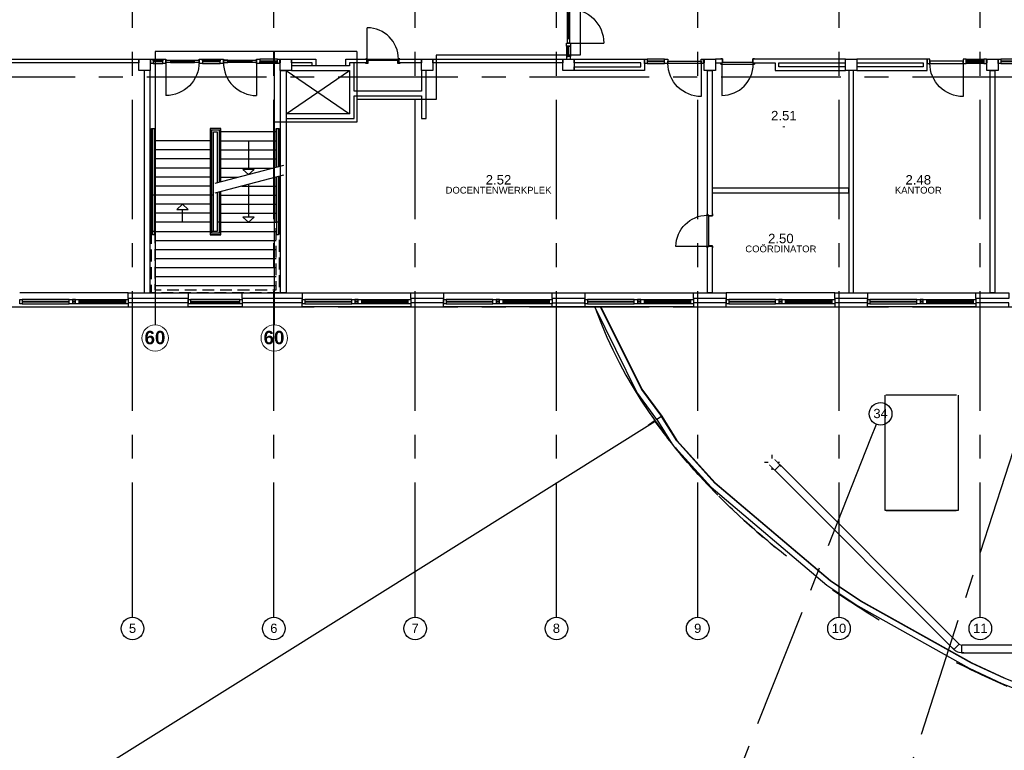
# Model space of a CAD drawing. Header units: millimetres. Extents: x -5940 to 121280, y -35718 to 26615.
# Tile 3 of 23: x 12005 to 38137, y -11771 to 7618. Entities that reach past the tile are written whole.
import ezdxf

# ---------------------------------------------------------------- set-up
doc = ezdxf.new("R2010")
doc.units = ezdxf.units.MM
doc.header["$LTSCALE"] = 100
doc.linetypes.add('CENTER', pattern=[50.8, 31.75, -6.35, 6.35, -6.35])
doc.linetypes.add('IMPORT-B0402 _2_', pattern=[4.6875, 3.125, -1.5625])
for name, color, linetype in [('AL21----_BUITENWAND', 3, 'Continuous'), ('AL22----_BINNENWAND', 2, 'Continuous'), ('AL22----_BRANDSCHEIDING', 1, 'Continuous'), ('AL24----_TRAPPEN', 1, 'Continuous'), ('AL27----_DAKEN', 8, 'Continuous'), ('AL28----_CONSTRUCTIES', 4, 'Continuous'), ('AL31----_BUITENKOZIJN', 1, 'Continuous'), ('AL32----_BINNENKOZIJN', 1, 'Continuous'), ('AL33----_VLOEROPENINGEN', 2, 'Continuous'), ('AL37----_DAKOPENINGEN', 8, 'Continuous'), ('AL57----_LUCHTBEHANDELING', 2, 'Continuous'), ('BL$7----_STRAMIEN', 8, 'Continuous'), ('BL$8----_RUIMTEBENAMING', 2, 'Continuous'), ('BL$8----_RUIMTENUMMER', 2, 'Continuous')]:
    doc.layers.add(name, color=color, linetype=linetype)
doc.styles.add('Arial_1', font='arial.ttf', dxfattribs={"height": 245.883234})
doc.styles.add('Arial_B', font='arialbd.ttf', dxfattribs={"height": 355.164671})
doc.styles.get("Standard").update_dxf_attribs({"font": 'arial.ttf'})

# ---------------------------------------------------------------- blocks, each defined once
blk = doc.blocks.new('Grid - r_3_0mm-7309776-_--_102 2e verdieping')
at = {"color": 0, "linetype": 'ByBlock', "lineweight": -2}
blk.add_circle((0, 0), 3, dxfattribs=at)
blk = doc.blocks.new('Kozijn 1')
at = {"layer": 'AL31----_BUITENKOZIJN'}
for points in [[(0, 2880), (114, 2880), (114, 2813), (0, 2813)], [(0, 1570), (114, 1570), (114, 1482), (0, 1482)], [(0, 1399), (114, 1399), (114, 1311), (0, 1311)], [(0, 67), (114, 67), (114, 0), (0, 0)]]:
    blk.add_lwpolyline(points, close=True, dxfattribs=at)
for points in [[(0, 1570), (0, 2813)], [(45, 2813), (45, 1570)], [(69, 1570), (69, 2813)], [(114, 2813), (114, 1570)], [(0, 1482), (0, 1399)], [(0, 1311), (0, 67)], [(45, 1482), (45, 1399)], [(45, 67), (45, 1311)], [(69, 1482), (69, 1399)], [(69, 1311), (69, 67)], [(114, 1482), (114, 1399)], [(114, 67), (114, 1311)]]:
    blk.add_lwpolyline(points, dxfattribs=at)
blk = doc.blocks.new('Buitenkozijn 3')
at = {"layer": 'AL31----_BUITENKOZIJN'}
for points in [[(259432, -2538), (259499, -2538), (259499, -2652), (259432, -2652)], [(260802, -2538), (260869, -2538), (260869, -2652), (260802, -2652)]]:
    blk.add_lwpolyline(points, close=True, dxfattribs=at)
for points in [[(260802, -2538), (259499, -2538)], [(259499, -2583), (260802, -2583)], [(259499, -2607), (260802, -2607)], [(260802, -2652), (259499, -2652)]]:
    blk.add_lwpolyline(points, dxfattribs=at)
blk = doc.blocks.new('Binnenkozijn 2')
at = {"layer": 'AL32----_BINNENKOZIJN'}
for points in [[(67, 114), (67, 991)], [(1502, 114), (1035, 114)], [(1035, 69), (1502, 69)], [(1502, 45), (1035, 45)], [(1035, 0), (1502, 0)]]:
    blk.add_lwpolyline(points, dxfattribs=at)
blk.add_lwpolyline([(67, 991, -0.414214), (947, 111)], format="xyb", dxfattribs=at)
for points in [[(0, 114), (67, 114), (67, 0), (0, 0)], [(67, 111), (947, 111), (947, 57), (67, 57)], [(947, 114), (1035, 114), (1035, 0), (947, 0)], [(1502, 114), (1569, 114), (1569, 0), (1502, 0)]]:
    blk.add_lwpolyline(points, close=True, dxfattribs=at)
blk = doc.blocks.new('BInnekozijn 2sp')
at = {"layer": 'AL32----_BINNENKOZIJN'}
for points in [[(67, -114), (0, -114), (0, 0), (67, 0)], [(1569, -114), (1502, -114), (1502, 0), (1569, 0)], [(622, -114), (534, -114), (534, 0), (622, 0)], [(1502, -111), (622, -111), (622, -57), (1502, -57)]]:
    blk.add_lwpolyline(points, close=True, dxfattribs=at)
for points in [[(534, 0), (67, 0)], [(67, -45), (534, -45)], [(534, -69), (67, -69)], [(67, -114), (534, -114)], [(622, -114), (622, -991)]]:
    blk.add_lwpolyline(points, dxfattribs=at)
blk.add_lwpolyline([(622, -991, 0.414214), (1502, -111)], format="xyb", dxfattribs=at)
blk = doc.blocks.new('Binnenkozijn 4')
at = {"layer": 'AL32----_BINNENKOZIJN'}
for points in [[(0, 114), (67, 114), (67, 0), (0, 0)], [(322, 69), (67, 69), (67, 114), (322, 114)], [(67, 0), (322, 0), (322, 45), (67, 45)], [(322, 114), (410, 114), (410, 0), (322, 0)], [(410, 84), (530, 84), (530, 30), (410, 30)], [(530, 84), (1170, 84), (1170, 69), (530, 69)], [(1170, 45), (530, 45), (530, 30), (1170, 30)], [(1170, 84), (1290, 84), (1290, 30), (1170, 30)], [(1290, 114), (1378, 114), (1378, 0), (1290, 0)], [(1378, 114), (1845, 114), (1845, 69), (1378, 69)], [(1845, 45), (1378, 45), (1378, 0), (1845, 0)], [(1845, 114), (1933, 114), (1933, 0), (1845, 0)], [(1933, 84), (2813, 84), (2813, 30), (1933, 30)], [(2053, 84), (1933, 84), (1933, 30), (2053, 30)], [(2693, 69), (2053, 69), (2053, 84), (2693, 84)], [(2053, 45), (2693, 45), (2693, 30), (2053, 30)], [(2693, 84), (2813, 84), (2813, 30), (2693, 30)], [(2813, 114), (2901, 114), (2901, 0), (2813, 0)], [(2901, 69), (3368, 69), (3368, 114), (2901, 114)], [(3368, 0), (2901, 0), (2901, 45), (3368, 45)], [(3368, 114), (3435, 114), (3435, 0), (3368, 0)]]:
    blk.add_lwpolyline(points, close=True, dxfattribs=at)
for points in [[(410, 30), (410, -850)], [(2813, 30), (2813, -850)]]:
    blk.add_lwpolyline(points, dxfattribs=at)
for points in [[(1290, 30, -0.414214), (410, -850)], [(1933, 30, 0.414214), (2813, -850)]]:
    blk.add_lwpolyline(points, format="xyb", dxfattribs=at)
blk = doc.blocks.new('Binnenkozijn 5')
at = {"layer": 'AL32----_BINNENKOZIJN'}
for points in [[(-57, 2673), (57, 2673), (57, 2606), (-57, 2606)], [(-57, 2606), (-12, 2606), (-12, 2351), (-57, 2351)], [(12, 2606), (57, 2606), (57, 2351), (12, 2351)], [(57, 2351), (-57, 2351), (-57, 2263), (57, 2263)], [(-27, 2263), (27, 2263), (27, 429), (-27, 429)], [(-27, 2143), (27, 2143), (27, 2263), (-27, 2263)], [(12, 1457), (-12, 1457), (-12, 2143), (12, 2143)], [(-27, 1217), (27, 1217), (27, 1457), (-27, 1457)], [(-12, 549), (12, 549), (12, 1217), (-12, 1217)], [(-27, 549), (27, 549), (27, 429), (-27, 429)], [(-57, 429), (57, 429), (57, 341), (-57, 341)], [(-57, 67), (-12, 67), (-12, 341), (-57, 341)], [(12, 341), (57, 341), (57, 67), (12, 67)], [(57, 67), (-57, 67), (-57, 0), (57, 0)]]:
    blk.add_lwpolyline(points, close=True, dxfattribs=at)
for points in [[(-953, 2263), (-27, 2263)], [(-27, 1337), (27, 1336)], [(27, 429), (935, 429)]]:
    blk.add_lwpolyline(points, dxfattribs=at)
for points in [[(-27, 1337, -0.414214), (-953, 2263)], [(27, 1336, -0.4146), (935, 429)]]:
    blk.add_lwpolyline(points, format="xyb", dxfattribs=at)
blk = doc.blocks.new('Binnenkozijn 1a')
at = {"color": 0, "linetype": 'ByBlock', "lineweight": -2}
for p, q in [((303879, 1650), (303879, 2477)), ((303844, 1642), (303844, 1650)), ((303846, 1642), (303844, 1642)), ((303846, 1652), (303877, 1652)), ((303846, 1648), (303846, 1642)), ((303875, 1650), (303848, 1650)), ((303877, 1609), (303877, 1648)), ((303879, 1650), (303879, 1609)), ((303879, 1647), (304709, 1647)), ((304709, 1609), (303879, 1609)), ((303881, 1607), (303892, 1607)), ((303890, 1605), (303881, 1605)), ((303892, 1536), (303892, 1603)), ((303894, 1605), (303894, 1534)), ((304694, 1534), (304694, 1605)), ((304696, 1607), (304707, 1607)), ((304696, 1603), (304696, 1536)), ((304707, 1605), (304698, 1605)), ((304709, 1609), (304709, 1650)), ((304711, 1652), (304742, 1652)), ((304711, 1648), (304711, 1609)), ((304740, 1650), (304713, 1650)), ((304742, 1642), (304742, 1648)), ((304744, 1642), (304742, 1642)), ((304744, 1650), (304744, 1642)), ((303844, 1542), (303846, 1542)), ((303844, 1534), (303844, 1542)), ((303846, 1542), (303846, 1536)), ((303892, 1532), (303846, 1532)), ((303848, 1534), (303890, 1534)), ((304742, 1532), (304696, 1532)), ((304698, 1534), (304740, 1534)), ((304742, 1536), (304742, 1542)), ((304742, 1542), (304744, 1542)), ((304744, 1542), (304744, 1534))]:
    blk.add_line(p, q, dxfattribs=at)
at = {"color": 0, "linetype": 'ByBlock', "lineweight": -2, "flags": 128}
for points in [[(303844, 1650), (303844, 1651), (303844, 1651), (303845, 1652), (303845, 1652), (303845, 1652), (303846, 1652), (303846, 1652)], [(303848, 1650), (303848, 1650), (303847, 1650), (303847, 1650), (303847, 1650), (303846, 1649), (303846, 1649), (303846, 1648)], [(303875, 1650), (303876, 1650), (303876, 1650), (303876, 1650), (303877, 1650), (303877, 1649), (303877, 1649), (303877, 1648)], [(303877, 1652), (303878, 1652), (303878, 1652), (303878, 1652), (303879, 1652), (303879, 1651), (303879, 1651), (303879, 1650)], [(303881, 1605), (303880, 1606), (303879, 1606), (303879, 1606), (303878, 1607), (303878, 1608), (303877, 1609), (303877, 1609)], [(303879, 1609), (303879, 1609), (303879, 1609), (303880, 1608), (303880, 1608), (303880, 1608), (303881, 1607), (303881, 1607)], [(303892, 1603), (303892, 1604), (303892, 1604), (303892, 1605), (303891, 1605), (303891, 1605), (303891, 1605), (303890, 1605)], [(303892, 1607), (303893, 1607), (303893, 1607), (303893, 1607), (303894, 1607), (303894, 1606), (303894, 1606), (303894, 1605)], [(304694, 1605), (304694, 1606), (304694, 1606), (304695, 1607), (304695, 1607), (304695, 1607), (304696, 1607), (304696, 1607)], [(304698, 1605), (304698, 1605), (304697, 1605), (304697, 1605), (304697, 1605), (304696, 1604), (304696, 1604), (304696, 1603)], [(304707, 1607), (304708, 1607), (304708, 1608), (304708, 1608), (304709, 1608), (304709, 1609), (304709, 1609), (304709, 1609)], [(304711, 1609), (304711, 1609), (304711, 1608), (304710, 1607), (304710, 1606), (304709, 1606), (304708, 1606), (304707, 1605)], [(304709, 1650), (304709, 1651), (304709, 1651), (304710, 1652), (304710, 1652), (304710, 1652), (304711, 1652), (304711, 1652)], [(304711, 1648), (304711, 1649), (304711, 1649), (304712, 1650), (304712, 1650), (304712, 1650), (304713, 1650), (304713, 1650)], [(304742, 1648), (304742, 1649), (304742, 1649), (304742, 1650), (304741, 1650), (304741, 1650), (304741, 1650), (304740, 1650)], [(304742, 1652), (304743, 1652), (304743, 1652), (304743, 1652), (304744, 1652), (304744, 1651), (304744, 1651), (304744, 1650)], [(303846, 1532), (303846, 1532), (303845, 1533), (303845, 1533), (303845, 1533), (303844, 1534), (303844, 1534), (303844, 1534)], [(303846, 1536), (303846, 1536), (303846, 1536), (303847, 1535), (303847, 1535), (303847, 1535), (303848, 1534), (303848, 1534)], [(303890, 1534), (303891, 1534), (303891, 1535), (303891, 1535), (303892, 1535), (303892, 1536), (303892, 1536), (303892, 1536)], [(303894, 1534), (303894, 1534), (303894, 1534), (303894, 1533), (303893, 1533), (303893, 1533), (303893, 1532), (303892, 1532)], [(304696, 1532), (304696, 1532), (304695, 1533), (304695, 1533), (304695, 1533), (304694, 1534), (304694, 1534), (304694, 1534)], [(304696, 1536), (304696, 1536), (304696, 1536), (304697, 1535), (304697, 1535), (304697, 1535), (304698, 1534), (304698, 1534)], [(304740, 1534), (304741, 1534), (304741, 1535), (304741, 1535), (304742, 1535), (304742, 1536), (304742, 1536), (304742, 1536)], [(304744, 1534), (304744, 1534), (304744, 1534), (304744, 1533), (304743, 1533), (304743, 1533), (304743, 1532), (304742, 1532)]]:
    blk.add_lwpolyline(points, dxfattribs=at)
at = {"color": 0, "linetype": 'ByBlock', "lineweight": -2}
blk.add_arc((303879, 1647), 830, 0, 90, dxfattribs=at)
blk = doc.blocks.new('VE_Bend_Round_AI_MEPcontent - LUKA_ 45__ 200-200-9398877-_--_102 2e verdieping')
at = {"color": 0, "linetype": 'ByBlock', "lineweight": -2}
for p, q in [((-83, 95), (-132, 95)), ((-82, 100), (-83, 100)), ((-83, -100), (-83, 100)), ((-12, 129), (-13, 129)), ((-12, 129), (129, -12)), ((26, 161), (-9, 126)), ((126, -9), (161, 26)), ((-132, -95), (-83, -95)), ((-83, -100), (-82, -100)), ((129, -13), (129, -12))]:
    blk.add_line(p, q, dxfattribs=at)
at = {"color": 0, "linetype": 'ByBlock', "lineweight": -2, "flags": 128}
for points in [[(-13, 129), (-16, 126), (-19, 123), (-22, 121), (-25, 118), (-28, 116), (-31, 114), (-35, 112), (-38, 110), (-42, 109), (-45, 107), (-49, 106), (-52, 105), (-56, 103), (-60, 102), (-64, 102), (-68, 101), (-72, 101), (-75, 100), (-79, 100), (-82, 100)], [(-82, -100), (-70, -100), (-58, -99), (-46, -98), (-34, -96), (-23, -94), (-11, -91), (0, -88), (12, -85), (23, -81), (34, -77), (45, -72), (56, -66), (66, -61), (76, -55), (86, -48), (96, -41), (105, -34), (114, -26), (123, -18), (129, -13)]]:
    blk.add_lwpolyline(points, dxfattribs=at)
blk = doc.blocks.new('VE_Bend_Round_AI_MEPcontent - LUKA_ 90__ 200-200-9398879-_--_102 2e verdieping')
at = {"color": 0, "linetype": 'ByBlock', "lineweight": -2}
for p, q in [((35051, 27157), (35016, 27192)), ((35020, 27196), (35019, 27196)), ((34877, 27055), (34878, 27054)), ((34882, 27058), (34917, 27023))]:
    blk.add_line(p, q, dxfattribs=at)
at = {"color": 0, "linetype": 'ByBlock', "lineweight": -2, "flags": 128}
for points in [[(34737, 27196), (34737, 27195), (34737, 27195), (34738, 27195), (34738, 27194), (34739, 27193), (34741, 27191), (34742, 27190), (34744, 27188), (34746, 27187), (34748, 27184), (34750, 27182), (34753, 27180), (34755, 27177), (34758, 27174), (34761, 27171), (34765, 27168), (34768, 27164), (34772, 27161), (34775, 27157), (34779, 27153), (34783, 27149), (34788, 27144), (34792, 27140), (34797, 27136), (34801, 27131), (34806, 27126), (34811, 27121), (34816, 27116), (34821, 27111), (34826, 27106), (34832, 27101), (34837, 27095), (34842, 27090), (34848, 27084), (34853, 27079), (34859, 27073), (34865, 27068), (34870, 27062), (34876, 27056), (34877, 27055)], [(35019, 27196), (35013, 27202), (35008, 27207), (35002, 27213), (34996, 27219), (34991, 27224), (34985, 27230), (34980, 27235), (34975, 27240), (34969, 27246), (34964, 27251), (34959, 27256), (34954, 27261), (34949, 27266), (34944, 27271), (34939, 27276), (34935, 27280), (34930, 27285), (34926, 27289), (34922, 27293), (34918, 27297), (34914, 27301), (34910, 27305), (34907, 27308), (34904, 27312), (34900, 27315), (34897, 27318), (34895, 27320), (34892, 27323), (34890, 27325), (34888, 27327), (34886, 27329), (34884, 27331), (34882, 27333), (34881, 27334), (34880, 27335), (34879, 27336), (34879, 27336), (34878, 27337), (34878, 27337), (34878, 27337)]]:
    blk.add_lwpolyline(points, dxfattribs=at)
at = {"color": 0, "linetype": 'ByBlock', "lineweight": -2}
for start_param, end_param in [(5.497787, 5.759587), (5.759587, 6.021386), (6.021386, 6.283185), (3.141593, 3.403392), (3.403392, 3.665191), (3.665191, 3.926991), (3.926991, 4.18879), (4.188791, 4.45059), (4.45059, 4.712389), (4.712389, 4.974188), (4.974188, 5.235988), (5.235988, 5.497787)]:
    blk.add_ellipse((34949, 27125), major_axis=(70.7, 70.7), ratio=0.000001, start_param=start_param, end_param=end_param, dxfattribs=at)
blk = doc.blocks.new('Binnenkozijn 1')
at = {"color": 0, "linetype": 'ByBlock', "lineweight": -2}
for p, q in [((-41, 415), (-868, 415)), ((-43, 417), (-43, 448)), ((-41, 450), (-33, 450)), ((-41, 446), (-41, 419)), ((0, 415), (-41, 415)), ((-33, 448), (-39, 448)), ((-39, 417), (0, 417)), ((-38, 415), (-38, -415)), ((-33, 450), (-33, 448)), ((0, -415), (0, 415)), ((2, 402), (2, 413)), ((4, 413), (4, 404)), ((100, 400), (4, 400)), ((6, 402), (98, 402)), ((92, 448), (92, 450)), ((92, 450), (100, 450)), ((98, 448), (92, 448)), ((100, 404), (100, 446)), ((102, 448), (102, 402)), ((-43, -448), (-43, -417)), ((-41, -415), (0, -415)), ((-41, -419), (-41, -446)), ((-33, -450), (-41, -450)), ((0, -417), (-39, -417)), ((-39, -448), (-33, -448)), ((-33, -448), (-33, -450)), ((2, -413), (2, -402)), ((4, -400), (100, -400)), ((4, -404), (4, -413)), ((98, -402), (6, -402)), ((92, -448), (98, -448)), ((92, -450), (92, -448)), ((100, -450), (92, -450)), ((100, -446), (100, -404)), ((102, -402), (102, -448))]:
    blk.add_line(p, q, dxfattribs=at)
at = {"color": 0, "linetype": 'ByBlock', "lineweight": -2, "flags": 128}
for points in [[(-43, 448), (-43, 448), (-43, 449), (-43, 449), (-42, 450), (-42, 450), (-41, 450), (-41, 450)], [(-41, 415), (-41, 415), (-42, 415), (-42, 415), (-43, 416), (-43, 416), (-43, 417), (-43, 417)], [(-39, 448), (-39, 448), (-40, 448), (-40, 448), (-41, 447), (-41, 447), (-41, 446), (-41, 446)], [(-39, 417), (-39, 417), (-40, 417), (-40, 417), (-41, 418), (-41, 418), (-41, 419), (-41, 419)], [(0, 417), (1, 417), (2, 417), (2, 416), (3, 415), (4, 415), (4, 414), (4, 413)], [(2, 413), (2, 413), (2, 414), (2, 414), (1, 415), (1, 415), (0, 415), (0, 415)], [(4, 400), (4, 400), (3, 400), (3, 400), (2, 401), (2, 401), (2, 402), (2, 402)], [(4, 404), (4, 404), (4, 403), (4, 403), (5, 402), (5, 402), (6, 402), (6, 402)], [(100, 446), (100, 446), (100, 447), (100, 447), (99, 448), (99, 448), (98, 448), (98, 448)], [(98, 402), (98, 402), (99, 402), (99, 402), (100, 403), (100, 403), (100, 404), (100, 404)], [(100, 450), (100, 450), (101, 450), (101, 450), (102, 449), (102, 449), (102, 448), (102, 448)], [(102, 402), (102, 402), (102, 401), (102, 401), (101, 400), (101, 400), (100, 400), (100, 400)], [(-43, -417), (-43, -417), (-43, -416), (-43, -416), (-42, -415), (-42, -415), (-41, -415), (-41, -415)], [(-41, -450), (-41, -450), (-42, -450), (-42, -450), (-43, -449), (-43, -449), (-43, -448), (-43, -448)], [(-41, -419), (-41, -419), (-41, -418), (-41, -418), (-40, -417), (-40, -417), (-39, -417), (-39, -417)], [(-41, -446), (-41, -446), (-41, -447), (-41, -447), (-40, -448), (-40, -448), (-39, -448), (-39, -448)], [(0, -415), (0, -415), (1, -415), (1, -415), (2, -414), (2, -414), (2, -413), (2, -413)], [(4, -413), (4, -414), (4, -415), (3, -415), (2, -416), (2, -417), (1, -417), (0, -417)], [(2, -402), (2, -402), (2, -401), (2, -401), (3, -400), (3, -400), (4, -400), (4, -400)], [(6, -402), (6, -402), (5, -402), (5, -402), (4, -403), (4, -403), (4, -404), (4, -404)], [(100, -404), (100, -404), (100, -403), (100, -403), (99, -402), (99, -402), (98, -402), (98, -402)], [(98, -448), (98, -448), (99, -448), (99, -448), (100, -447), (100, -447), (100, -446), (100, -446)], [(100, -400), (100, -400), (101, -400), (101, -400), (102, -401), (102, -401), (102, -402), (102, -402)], [(102, -448), (102, -448), (102, -449), (102, -449), (101, -450), (101, -450), (100, -450), (100, -450)]]:
    blk.add_lwpolyline(points, dxfattribs=at)
at = {"color": 0, "linetype": 'ByBlock', "lineweight": -2}
blk.add_arc((-38, 415), 830, 180, 270, dxfattribs=at)

msp = doc.modelspace()

# ---------------------------------------------------------------- linework, layer by layer
at = {"layer": 'AL21----_BUITENWAND'}
for points in [[(14885, 370), (12005, 370)], [(16474.57383, 370), (17911.57383, 370)], [(19505, 370), (22385, 370)], [(23255, 370), (26135, 370)], [(27005, 370), (29885, 370)], [(33635, 370), (30755, 370)], [(34505, 370), (37385, 370)], [(12005, 0), (14885, 0)], [(14885, 220), (14885, 100)], [(16474.57383, 220), (16474.57383, 100)], [(17911.57383, 0), (16474.57383, 0)], [(17911.57383, 220), (17911.57383, 100)], [(19505, 220), (19505, 100)], [(22385, 0), (19505, 0)], [(22385, 220), (22385, 100)], [(23255, 220), (23255, 100)], [(26135, 0), (23255, 0)], [(26135, 220), (26135, 100)], [(27005, 220), (27005, 100)], [(29885, 0), (27005, 0)], [(29885, 220), (29885, 100)], [(30755, 220), (30755, 100)], [(30755, 0), (33635, 0)], [(33635, 220), (33635, 100)], [(34505, 220), (34505, 100)], [(37385, 0), (34505, 0)], [(37385, 220), (37385, 100)]]:
    msp.add_lwpolyline(points, dxfattribs=at)
for points in [[(14885, 370), (16474.57383, 370), (16474.57383, 220), (14885, 220)], [(17911.57383, 370), (19505, 370), (19505, 220), (17911.57383, 220)], [(22385, 370), (23255, 370), (23255, 220), (22385, 220)], [(26135, 370), (27005, 370), (27005, 220), (26135, 220)], [(29885, 370), (30755, 370), (30755, 220), (29885, 220)], [(33635, 370), (34505, 370), (34505, 220), (33635, 220)], [(37385, 370), (38255, 370), (38255, 220), (37385, 220)], [(16474.57383, 100), (14885, 100), (14885, 0), (16474.57383, 0)], [(19505, 100), (17911.57383, 100), (17911.57383, 0), (19505, 0)], [(23255, 100), (22385, 100), (22385, 0), (23255, 0)], [(26135, 100), (27005, 100), (27005, 0), (26135, 0)], [(30755, 100), (29885, 100), (29885, 0), (30755, 0)], [(34505, 100), (33635, 100), (33635, 0), (34505, 0)], [(38255, 100), (37385, 100), (37385, 0), (38255, 0)]]:
    msp.add_lwpolyline(points, close=True, dxfattribs=at)
at = {"layer": 'AL22----_BINNENWAND'}
for p, q in [((15469.99991, 6569.90033), (15476.99991, 6569.90033)), ((15476.99991, 6569.90033), (15476.99991, 6470.00002)), ((15476.99991, 6470.00002), (15469.99991, 6470.00002))]:
    msp.add_line(p, q, dxfattribs=at)
for points in [[(11720, 6570), (15170, 6570), (15170, 6470), (11720, 6470)], [(18913, 6569.90031), (18920, 6569.90031), (18920, 6470), (18913, 6470)], [(19220, 6570), (19867, 6570), (19867, 6395), (19767, 6395), (19767, 6470), (19220, 6470)], [(20757, 6395), (20657, 6395), (20657, 6570), (21207, 6570), (21207, 6470), (20757, 6470)], [(22077, 6570), (22670, 6570), (22670, 6470), (22077, 6470)], [(22970, 6570), (26420, 6570), (26420, 6470), (22970, 6470)], [(26720, 6470), (26720, 6570), (28587, 6570), (28587, 6270), (26720, 6270), (26720, 6370), (28487, 6370), (28487, 6470)], [(30156, 6570.03808), (30170, 6570.03808), (30170, 6470), (30156, 6470)], [(34220, 6270), (36087, 6270), (36087, 6469.90031), (36094, 6469.90031), (36094, 6569.90031), (34220, 6569.90031), (34220, 6469.90031), (35987, 6469.90031), (35987, 6370), (34220, 6370)], [(37663, 6569.90031), (37670, 6569.90031), (37670, 6469.90031), (37663, 6469.90031)], [(37970, 6570), (37977, 6570), (37977, 6470), (37970, 6470)], [(19080, 4995), (20882, 4995), (20882, 5595), (22670, 5595), (22670, 4995), (22795, 4995), (22795, 6270), (22670, 6270), (22670, 5720), (20882, 5720), (20882, 6470), (20757, 6470), (20757, 6395), (19220, 6395), (19220, 6270), (20757, 6270), (20757, 5120), (19080, 5120)], [(15470, 6270), (15310, 6270), (15310, 370), (15470, 370)], [(18930, 6270), (19080, 6270), (19080, 370), (18930, 370)], [(34007.5, 6270), (34007.5, 370), (34132.5, 370), (34132.5, 6270)], [(37757.5, 6270), (37882.5, 6270), (37882.5, 370), (37757.5, 370)], [(30382.5, 3146), (30382.5, 3021), (34007.5, 3021), (34007.5, 3146)]]:
    msp.add_lwpolyline(points, close=True, dxfattribs=at)
for points in [[(30659.07702, 6570), (30470, 6570), (30470, 6470), (30644.07702, 6470)], [(31474.07702, 6470), (32053, 6470), (32053, 6270), (33920, 6270), (33920, 6370), (32153, 6370), (32153, 6470), (33920, 6470), (33920, 6570), (31459.07702, 6570)], [(30257.5, 2428.59468), (30257.5, 6270), (30382.5, 6270), (30382.5, 2413.59468)], [(30382.5, 1613.59468), (30382.5, 370), (30257.5, 370), (30257.5, 1598.59468)]]:
    msp.add_lwpolyline(points, dxfattribs=at)
at = {"layer": 'AL22----_BRANDSCHEIDING', "lineweight": 25}
for p, q in [((26876.18213, 18443.1305), (26876.18213, 6674.7655)), ((15600.37193, 6777.84404), (15600.37193, -479.58758)), ((20952.09502, 6777.84404), (15600.37193, 6777.84404)), ((18760.37193, 6777.84404), (18760.37193, -479.58758)), ((20952.09502, 6777.84404), (20952.09502, 4896.99362)), ((26876.18213, 6674.7655), (23056.06624, 6674.7655)), ((23056.06624, 6674.7655), (23056.06624, 5501.09969)), ((23056.06624, 5501.09969), (20952.09502, 5501.09969)), ((20952.09502, 4896.99362), (18760.37193, 4896.99362))]:
    msp.add_line(p, q, dxfattribs=at)
at = {"layer": 'AL22----_BRANDSCHEIDING', "lineweight": 9}
for centre in [(15600.37193, -829.58758), (18760.37193, -829.58758)]:
    msp.add_circle(centre, 350, dxfattribs=at)
at = {"layer": 'AL24----_TRAPPEN'}
for p, q in [((18809.99191, 3702.79451), (18809.99191, 4726.01571)), ((18809.99198, 4726.01571), (18894.99198, 4726.01571)), ((18894.99198, 4726.01579), (18894.99198, 3725.29051)), ((15485.01858, 4641.01414), (15505.02045, 4641.01414)), ((17249.9942, 4641.01575), (17249.9942, 3287.28061)), ((17334.9942, 4641.0139), (17334.9942, 4641.01079)), ((18809.99198, 4641.00336), (17340.81665, 4641.00336)), ((18894.99198, 4641.01734), (18915.01858, 4641.01734)), ((17059.1989, 4401.00349), (15590.02339, 4401.00349)), ((17334.99373, 4401.00408), (18809.99197, 4401.00408)), ((17059.19793, 3921.00349), (15590.02242, 3921.00349)), ((17059.19842, 4161.00349), (15590.0229, 4161.00349)), ((17334.99373, 4161.00408), (18809.99195, 4161.00408)), ((17334.99373, 3921.00036), (18809.99193, 3921.00036)), ((17059.19744, 3681.00349), (15590.02193, 3681.00349)), ((19008.8712, 3752.78308), (17187.14247, 3270.64646)), ((17334.99374, 3681.00036), (18737.63241, 3681.00036)), ((17059.19696, 3441.00349), (15590.02144, 3441.00349)), ((19008.86998, 3493.74369), (17187.14126, 3011.60707)), ((17334.99374, 3441.00036), (17803.1292, 3441.00036)), ((18809.97956, 2241.00117), (18809.97956, 3443.75217)), ((17059.19647, 3201.00349), (15590.02096, 3201.00349)), ((17902.74955, 3200.99913), (18809.97956, 3200.99913)), ((15590.0212, 2961.00415), (15505.02093, 2961.00415)), ((17065.02036, 2961.00095), (15590.02065, 2961.00095)), ((17150.02064, 2961.00424), (17065.02036, 2961.00424)), ((17334.99429, 2961.00036), (18809.97956, 2961.00036)), ((17065.02038, 2721.00095), (15590.0211, 2721.00095)), ((17334.99429, 2721.00036), (18809.97956, 2721.00036)), ((17065.02039, 2481.00095), (15596.02022, 2481.00095)), ((17334.99429, 2481.00036), (18809.97956, 2481.00036)), ((17065.02041, 2241.00095), (15596.01972, 2241.00095)), ((17335.36029, 2241.00117), (17250.36029, 2241.00117)), ((17334.99429, 2241.00493), (18809.97956, 2241.00493)), ((15590.0208, 2001.00861), (17065.02033, 2001.00861)), ((17334.99429, 2001.00492), (18810.16256, 2001.00492)), ((15580.02034, 1761.00492), (18810.16205, 1761.00492)), ((15580.01983, 1521.00492), (18810.16154, 1521.00492)), ((15580.01931, 1281.00492), (18810.16102, 1281.00492)), ((15580.01829, 801.00492), (18810.16, 801.00492)), ((15580.0188, 1041.00492), (18810.16051, 1041.00492)), ((15580.01777, 561.00492), (18810.15948, 561.00492))]:
    msp.add_line(p, q, dxfattribs=at)
at = {"layer": 'AL24----_TRAPPEN', "flags": 128}
for points in [[(15590.02071, 2001.00109), (15505.02034, 2001.00109), (15505.02034, 4726.0234), (15590.02027, 4726.0234), (15590.02027, 2001.00109)], [(17339.12693, 3310.87049), (17339.12693, 4733.00218), (17060.89128, 4733.00218), (17060.89128, 1909.01849), (17339.12693, 1909.01849), (17339.12693, 3051.83142)], [(17334.99374, 3309.77661), (17334.99374, 4726.01575), (17065.02017, 4726.01575), (17065.02017, 1916), (17334.99429, 1916), (17334.99429, 3040.38135)], [(18829.12693, 3707.85876), (18829.12693, 4733.00218), (18871.32693, 4733.00218), (18871.32693, 3719.02737)], [(17296.92693, 3040.66282), (17296.92693, 1951.21849), (17103.09128, 1951.21849), (17103.09128, 4690.80218), (17296.92693, 4690.80218), (17296.92693, 3299.70189)], [(17150.02033, 2001.00492), (17150.02033, 4641.01575), (17249.9942, 4641.01575)], [(18077.49241, 4401.00568), (18077.49241, 3646.28557), (17927.49285, 3646.28557), (18077.49285, 3506.28557), (18227.49285, 3646.28557), (18077.49285, 3646.28557)], [(18894.97956, 3466.24817), (18894.97956, 2241.00116), (18809.79656, 2241.00116)], [(18871.32693, 3459.98829), (18871.32693, 1909.01849), (18829.12693, 1909.01849), (18829.12693, 3448.81969)], [(18077.48631, 3247.24476), (18077.48631, 2381.00333), (17927.48693, 2381.00333), (18077.48693, 2241.00333), (18227.48693, 2381.00333), (18077.48693, 2381.00333)], [(17249.99429, 3026.32833), (17249.99429, 2001.00492), (17065.02033, 2001.00492)], [(16322.61161, 2241.00255), (16322.61161, 2581.00255), (16472.60844, 2581.00255), (16322.60844, 2721.00255), (16172.60844, 2581.00255), (16322.60844, 2581.00255)]]:
    msp.add_lwpolyline(points, dxfattribs=at)
msp.add_lwpolyline([(15570.89128, 4733.00218), (15570.89128, 1909.01849), (15528.69128, 1909.01849), (15528.69128, 4733.00218)], close=True, dxfattribs=at)
at = {"layer": 'AL24----_TRAPPEN', "linetype": 'IMPORT-B0402 _2_', "flags": 128}
for points in [[(18894.97956, 2241.00116), (18894.97956, 370), (15505.02044, 370), (15505.02044, 2000.99357)], [(15590.02071, 2001.00109), (15590.02071, 451), (18809.97956, 451), (18809.97956, 2241.00173)]]:
    msp.add_lwpolyline(points, dxfattribs=at)
at = {"layer": 'AL27----_DAKEN'}
for p, q in [((27414.76549, 0), (28512.34111, -2193.07948)), ((27425.99272, 0), (28521.0513, -2188.05013)), ((28384.67738, -2270.91559), (27270.20012, -0.16925)), ((28913.81668, -2995.10348), (28384.67738, -2270.91559)), ((28512.34111, -2193.07948), (29037.28149, -2911.52067)), ((28521.0513, -2188.05013), (29045.56772, -2905.91109)), ((28871.95773, -3041.24168), (5026.69811, -17964.48721)), ((28855.42832, -3026.24374), (28681.89594, -3151.47357)), ((28868.92147, -3044.91453), (28855.42832, -3026.24374)), ((28868.03168, -3043.69874), (28868.95225, -3044.99041)), ((29012.59814, -3232.90933), (28871.95773, -3041.24168)), ((29037.28149, -2911.52067), (28913.81668, -2995.10348)), ((28913.81668, -2995.10348), (29322.36129, -3647.90064)), ((29441.70006, -3557.72499), (29037.28149, -2911.52067)), ((29045.56772, -2905.91109), (29449.70937, -3551.67293)), ((29060.98087, -3298.08513), (29012.59814, -3232.90933)), ((29109.83985, -3363.14871), (29060.98087, -3298.08513)), ((29159.17435, -3428.099), (29109.83985, -3363.14871)), ((29208.98358, -3492.93486), (29159.17435, -3428.099)), ((29259.26649, -3557.65488), (29208.98358, -3492.93486)), ((29310.0221, -3622.25779), (29259.26649, -3557.65488)), ((29361.24965, -3686.74258), (29310.0221, -3622.25779)), ((29322.36129, -3647.90064), (30354.22182, -4789.42131)), ((30458.0869, -4682.12751), (29441.70006, -3557.72499)), ((29449.70937, -3551.67293), (30465.05771, -4674.92659)), ((29412.94834, -3751.10815), (29361.24965, -3686.74258)), ((29465.11737, -3815.35344), (29412.94834, -3751.10815)), ((29517.75595, -3879.47735), (29465.11737, -3815.35344)), ((29570.86329, -3943.47882), (29517.75595, -3879.47735)), ((29624.43856, -4007.35672), (29570.86329, -3943.47882)), ((29678.4808, -4071.10978), (29624.43856, -4007.35672)), ((29732.98894, -4134.73674), (29678.4808, -4071.10978)), ((29787.962, -4198.23646), (29732.98894, -4134.73674)), ((29843.39905, -4261.60784), (29787.962, -4198.23646)), ((29899.29915, -4324.8498), (29843.39905, -4261.60784)), ((29955.66137, -4387.96123), (29899.29915, -4324.8498)), ((30012.48479, -4450.94104), (29955.66137, -4387.96123)), ((30069.76847, -4513.78813), (30012.48479, -4450.94104)), ((33515.74545, -7270.7187), (30458.0869, -4682.12751)), ((30465.05771, -4674.92659), (33521.77535, -7262.72121)), ((30354.22182, -4789.42131), (33425.89994, -7389.88136)), ((30558.86195, -5026.36176), (30825.93506, -5289.84859)), ((30729.98758, -5196.02633), (30667.70638, -5134.71291)), ((30792.71692, -5257.19381), (30729.98758, -5196.02633)), ((30855.89339, -5318.21428), (30792.71692, -5257.19381)), ((30919.51596, -5379.08668), (30855.89339, -5318.21428)), ((30884.43114, -5346.14076), (31143.4033, -5589.61703)), ((31079.68979, -5530.8992), (30919.51596, -5379.08668)), ((31244.28249, -5681.18854), (31079.68979, -5530.8992)), ((31222.26529, -5661.97718), (31443.67558, -5860.9315)), ((31310.55836, -5741.1491), (31244.28249, -5681.18854)), ((31377.27239, -5800.95393), (31310.55836, -5741.1491)), ((31444.42346, -5860.60197), (31377.27239, -5800.95393)), ((31512.01042, -5920.09218), (31444.42346, -5860.60197)), ((31580.03215, -5979.42351), (31512.01042, -5920.09218)), ((31572.15442, -5973.65563), (31749.21789, -6125.88821)), ((31648.48752, -6038.59491), (31580.03215, -5979.42351)), ((31717.37539, -6097.60532), (31648.48752, -6038.59491)), ((31786.69463, -6156.45368), (31717.37539, -6097.60532)), ((31856.44401, -6215.13886), (31786.69463, -6156.45368)), ((31926.62225, -6273.65979), (31856.44401, -6215.13886)), ((31997.22811, -6332.01542), (31926.62225, -6273.65979)), ((31946.53978, -6291.47002), (32067.09162, -6390.61027)), ((32068.26034, -6390.20476), (31997.22811, -6332.01542)), ((32139.71774, -6448.2268), (32068.26034, -6390.20476)), ((32211.59908, -6506.08053), (32139.71774, -6448.2268)), ((32283.90315, -6563.76496), (32211.59908, -6506.08053)), ((32356.62873, -6621.27906), (32283.90315, -6563.76496)), ((34324.04205, -7811.41072), (33515.74545, -7270.7187)), ((33521.77535, -7262.72121), (34329.26656, -7802.87448)), ((33425.89994, -7389.88136), (34246.19678, -7938.60068)), ((33656.22315, -7571.97492), (33576.52837, -7517.51097)), ((33736.31569, -7626.25042), (33656.22315, -7571.97492)), ((33816.8046, -7680.33654), (33736.31569, -7626.25042)), ((33897.68847, -7734.23237), (33816.8046, -7680.33654)), ((33978.96592, -7787.93697), (33897.68847, -7734.23237)), ((34060.63556, -7841.44941), (33978.96592, -7787.93697)), ((37270.30413, -9455.11262), (34324.04205, -7811.41072)), ((34329.26656, -7802.87448), (37274.86233, -9446.20465)), ((34142.69601, -7894.76876), (34060.63556, -7841.44941)), ((34225.14588, -7947.8941), (34142.69601, -7894.76876)), ((34307.98378, -8000.82448), (34225.14588, -7947.8941)), ((34246.19678, -7938.60068), (37202.38694, -9587.84139)), ((34391.20833, -8053.55897), (34307.98378, -8000.82448)), ((34474.81814, -8106.09663), (34391.20833, -8053.55897)), ((34558.81178, -8158.43649), (34474.81814, -8106.09663)), ((34643.1877, -8210.57756), (34558.81178, -8158.43649)), ((34727.94434, -8262.51888), (34643.1877, -8210.57756)), ((34813.08019, -8314.25956), (34727.94434, -8262.51888)), ((36966.19743, -9493.53311), (36872.41583, -9446.87317)), ((37060.31946, -9539.97062), (36966.19743, -9493.53311)), ((37154.78027, -9586.18492), (37060.31946, -9539.97062)), ((37249.57825, -9632.1752), (37154.78027, -9586.18492)), ((37202.38694, -9587.84139), (38073.89122, -9994.9842)), ((37344.71174, -9677.94066), (37249.57825, -9632.1752)), ((38132.97675, -9858.12952), (37270.30413, -9455.11262)), ((37274.86233, -9446.20465), (38136.94222, -9848.94465)), ((37440.17912, -9723.48051), (37344.71174, -9677.94066)), ((37535.97875, -9768.79394), (37440.17912, -9723.48051)), ((37632.109, -9813.88014), (37535.97875, -9768.79394)), ((37728.56824, -9858.73832), (37632.109, -9813.88014)), ((37825.35482, -9903.36766), (37728.56824, -9858.73832)), ((37922.46706, -9947.76734), (37825.35482, -9903.36766)), ((41031.86933, -11009.56015), (38132.97675, -9858.12952)), ((38019.90319, -9991.93652), (37922.46706, -9947.76734)), ((38117.6614, -10035.87441), (38019.90319, -9991.93652)), ((38073.89122, -9994.9842), (40976.86692, -11148.03663)), ((38215.74001, -10079.58026), (38117.6614, -10035.87441))]:
    msp.add_line(p, q, dxfattribs=at)
at = {"layer": 'AL27----_DAKEN', "flags": 128}
for points in [[(27270.20012, -0.16925), (27314.51264, -123.0886), (27446.39854, -464.7058), (27590.55225, -804.7077), (27746.91304, -1142.95107), (27915.41505, -1479.29345), (28095.9873, -1813.59314), (28288.55373, -2145.70934), (28493.03322, -2475.50214), (28709.33963, -2802.83263), (28937.38186, -3127.56292), (29177.06384, -3449.55622), (29278.91611, -3581.05888)], [(28681.89594, -3151.47357), (28684.063, -3154.47581), (28686.23021, -3157.47683)], [(29405.90268, -3740.94381), (29428.28462, -3768.67691), (29690.93837, -4084.79055), (29964.91444, -4397.764), (30250.09745, -4707.46541), (30535.835, -5003.12607)]]:
    msp.add_lwpolyline(points, dxfattribs=at)
at = {"layer": 'AL28----_CONSTRUCTIES'}
for points in [[(15170, 6570), (15470, 6570), (15470, 6270), (15170, 6270)], [(18920, 6570), (19220, 6570), (19220, 6270), (18920, 6270)], [(22670, 6570), (22970, 6570), (22970, 6270), (22670, 6270)], [(26420, 6570), (26720, 6570), (26720, 6270), (26420, 6270)], [(30170, 6570), (30470, 6570), (30470, 6270), (30170, 6270)], [(33920, 6570), (34220, 6570), (34220, 6270), (33920, 6270)], [(37670, 6570), (37970, 6570), (37970, 6270), (37670, 6270)]]:
    msp.add_lwpolyline(points, close=True, dxfattribs=at)
at = {"layer": 'AL33----_VLOEROPENINGEN'}
for points in [[(19080, 6270), (20757, 5120)], [(19080, 5120), (20757, 6270)]]:
    msp.add_lwpolyline(points, dxfattribs=at)
at = {"layer": 'AL37----_DAKOPENINGEN'}
for p, q in [((34975.25724, -5410.35977), (34975.25724, -2350)), ((34999.80276, -2350), (34999.80276, -2340)), ((34999.80276, -2340), (36862.28065, -2340)), ((36862.28065, -2340), (36862.28065, -2350)), ((36915.25724, -2350), (36915.25724, -5410.35977)), ((36915.25724, -5410.35977), (34975.25724, -5410.35977)), ((34999.80276, -5420.35977), (34999.80276, -5410.35977)), ((36862.28065, -5420.35977), (34999.80276, -5420.35977)), ((36862.28065, -5410.35977), (36862.28065, -5420.35977))]:
    msp.add_line(p, q, dxfattribs=at)
at = {"layer": 'AL57----_LUCHTBEHANDELING'}
for p, q in [((31773.31787, -4127.63006), (31873.69841, -4127.63006)), ((31973.31787, -4028.01059), (31973.31787, -3927.63006)), ((32114.37837, -4127.63006), (32173.31787, -4127.63006)), ((31973.31787, -4327.63006), (31973.31787, -4268.40799)), ((32044.02855, -4339.76209), (32046.43796, -4337.35269)), ((32044.02855, -4339.76209), (36797.01123, -9092.74477)), ((32046.43796, -4337.35268), (32053.50199, -4330.28866)), ((32053.50199, -4330.28866), (32064.73923, -4319.05142)), ((32064.73923, -4319.05141), (32079.38389, -4304.40676)), ((32079.38389, -4304.40675), (32096.43796, -4287.35269)), ((32096.43796, -4287.35268), (32114.73923, -4269.05142)), ((32114.73923, -4269.05141), (32133.0405, -4250.75015)), ((32133.0405, -4250.75014), (32150.09457, -4233.69608)), ((32150.09457, -4233.69608), (32164.73923, -4219.05142)), ((32164.73923, -4219.05141), (32175.97647, -4207.81417)), ((32175.97647, -4207.81417), (32185.44991, -4198.34074)), ((36938.43258, -8951.32341), (32185.44991, -4198.34074)), ((36938.43258, -8951.32341), (36797.01123, -9092.74477)), ((39297.04629, -8980.58253), (37009.07035, -8980.58253)), ((37009.07035, -9180.58253), (37009.07035, -8980.58253)), ((37009.07035, -9180.58253), (39297.04629, -9180.58253))]:
    msp.add_line(p, q, dxfattribs=at)
at = {"layer": 'BL$7----_STRAMIEN', "linetype": 'CENTER'}
for p, q in [((15000, -7840.1492), (15000, 25615.16457)), ((18750, -7840.1492), (18750, 25615.16457)), ((22500, -7840.1492), (22500, 25615.16457)), ((26250, -7840.1492), (26250, 25615.16457)), ((30000, -7840.1492), (30000, 25615.16457)), ((33750, -7840.1492), (33750, 25615.16457)), ((37500, -7840.1492), (37500, 25615.16457)), ((-4940.29523, 6100), (120279.62784, 6100)), ((-4940.29523, 0), (120279.62784, 0)), ((34596.43842, -3490.65359), (34743.68825, -3118.743)), ((22248.52338, -34677.92695), (34596.43842, -3490.65359)), ((38477.16373, -3499.1656), (28349.33578, -34669.41494)), ((15000, -8240.1492), (15000, -7840.1492)), ((18750, -8240.1492), (18750, -7840.1492)), ((22500, -8240.1492), (22500, -7840.1492)), ((26250, -8240.1492), (26250, -7840.1492)), ((30000, -8240.1492), (30000, -7840.1492)), ((33750, -8240.1492), (33750, -7840.1492)), ((37500, -8240.1492), (37500, -7840.1492))]:
    msp.add_line(p, q, dxfattribs=at)

# ---------------------------------------------------------------- block references
at = {"layer": 'AL31----_BUITENKOZIJN', "rotation": 270}
for p in [(12005.00015, 193.99985), (19505.00015, 193.99985), (23255.00015, 193.99985), (27005.00015, 193.99985), (30755.00015, 193.99985), (34505.00015, 193.99985)]:
    msp.add_blockref('Kozijn 1', p, dxfattribs=at)
at = {"layer": 'AL31----_BUITENKOZIJN'}
msp.add_blockref('Buitenkozijn 3', (-242957.03671, 2731.86616), dxfattribs=at)
at = {"layer": 'AL32----_BINNENKOZIJN'}
for name, p in [('Binnenkozijn 5', (26570, 6570)), ('Binnenkozijn 1a', (-282652.11062, 4927.5945)), ('Binnenkozijn 4', (15478, 6455.90031)), ('BInnekozijn 2sp', (37977, 6570))]:
    msp.add_blockref(name, p, dxfattribs=at)
for name, p, rotation in [('Binnenkozijn 2', (30156, 6570.03808), 180), ('Binnenkozijn 1', (31059.07702, 6478), 90.00000000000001)]:
    msp.add_blockref(name, p, dxfattribs=dict(at, rotation=rotation))
at = {"layer": 'AL32----_BINNENKOZIJN', "xscale": -1}
msp.add_blockref('BInnekozijn 2sp', (37663, 6570), dxfattribs=at)
at = {"layer": 'AL32----_BINNENKOZIJN', "xscale": -1, "rotation": 180}
msp.add_blockref('Binnenkozijn 1', (30290.5, 2013.59468), dxfattribs=at)
at = {"layer": 'AL57----_LUCHTBEHANDELING', "lineweight": 13}
msp.add_blockref('VE_Bend_Round_AI_MEPcontent - LUKA_ 90__ 200-200-9398879-_--_102 2e verdieping', (-2834.0635, -31393.86438), dxfattribs=at)
at = {"layer": 'AL57----_LUCHTBEHANDELING', "lineweight": 13, "rotation": 314.9999999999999}
msp.add_blockref('VE_Bend_Round_AI_MEPcontent - LUKA_ 45__ 200-200-9398877-_--_102 2e verdieping', (36926.27035, -9080.58253), dxfattribs=at)
at = {"layer": 'BL$7----_STRAMIEN', "xscale": 99.99999999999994, "yscale": 99.99999999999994, "zscale": 99.99999999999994, "rotation": 338.3999999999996}
msp.add_blockref('Grid - r_3_0mm-7309776-_--_102 2e verdieping', (34854.12561, -2839.81005), dxfattribs=at)
at = {"layer": 'BL$7----_STRAMIEN', "xscale": 99.99999999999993, "yscale": 99.99999999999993, "zscale": 99.99999999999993}
for p in [(15000, -8540.1492), (18750, -8540.1492), (22500, -8540.1492), (26250, -8540.1492), (30000, -8540.1492), (33750, -8540.1492), (37500, -8540.1492)]:
    msp.add_blockref('Grid - r_3_0mm-7309776-_--_102 2e verdieping', p, dxfattribs=at)

# ---------------------------------------------------------------- texts
at = {"layer": 'AL22----_BRANDSCHEIDING', "char_height": 355.164671, "width": 638.3685842, "attachment_point": 3, "line_spacing_factor": 0.938532, "style": 'Arial_B'}
for insert in [(15870.31218, -639.72454), (19030.31218, -639.72454)]:
    msp.add_mtext('60', dxfattribs=dict(at, insert=insert))
at = {"layer": 'BL$7----_STRAMIEN', "lineweight": 9, "attachment_point": 2, "line_spacing_factor": 0.938532, "style": 'Arial_1'}
for s, insert, char_height, width in [('34', (34853.06253, -2709.74179), 245.883234, 456), ('5', (14999.87793, -8410.30702), 245.88323, 228), ('6', (18749.87793, -8410.30702), 245.88323, 228), ('7', (22499.87793, -8410.30702), 245.88323, 228), ('8', (26249.87793, -8410.30702), 245.88323, 228), ('9', (29999.87793, -8410.30702), 245.88323, 228), ('10', (33749.87793, -8410.30702), 245.883234, 456), ('11', (37499.87793, -8410.30702), 245.883234, 456)]:
    msp.add_mtext(s, dxfattribs=dict(at, insert=insert, char_height=char_height, width=width))
at = {"layer": 'BL$8----_RUIMTEBENAMING', "color": 1, "char_height": 180, "attachment_point": 5}
for s, insert in [('-', (32286.47206, 4795.58263)), ('DOCENTENWERKPLEK', (24712.69872, 3092.1072)), ('KANTOOR', (35854.44511, 3092.1072)), ('COÖRDINATOR', (32206.37648, 1534.34804))]:
    msp.add_mtext_dynamic_manual_height_columns(s, width=0.6141492, gutter_width=1, heights=[0.0399], dxfattribs=dict(at, insert=insert))
at = {"layer": 'BL$8----_RUIMTENUMMER', "color": 2, "char_height": 250, "attachment_point": 5}
for s, insert in [('2.51', (32286.47206, 5070.58263)), ('2.52', (24712.69872, 3367.1072)), ('2.48', (35854.44511, 3367.1072)), ('2.50', (32206.37648, 1809.34804))]:
    msp.add_mtext_dynamic_manual_height_columns(s, width=0.6141492, gutter_width=1, heights=[0.0399], dxfattribs=dict(at, insert=insert))

doc.saveas('drawing.dxf')
